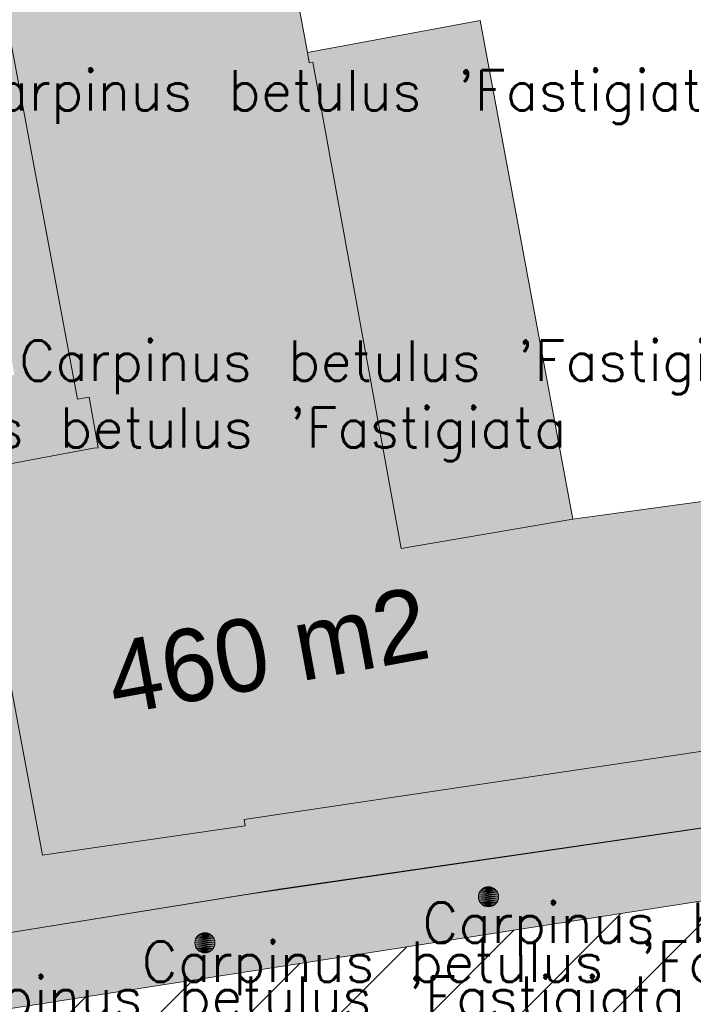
# Model space of a CAD drawing. Header units: metres. Extents: x 102852 to 106916, y 385458 to 392749.
# Tile 50 of 68: x 104622 to 104638, y 386327 to 386352. Entities that reach past the tile are written whole.
import ezdxf
from ezdxf.enums import TextEntityAlignment as Align

# ---------------------------------------------------------------- set-up
doc = ezdxf.new("R2010")
doc.units = ezdxf.units.M
for name, color, linetype, lineweight in [('0-BEBOUWING', 7, 'Continuous', 30), ('0-GRAS OM SPORTVELDEN', 2, 'Continuous', 30), ('0-HAAG', 82, 'Continuous', 30), ('0-VERHARDING', 5, 'Continuous', 30), ('B-WE-GR-STRUIK-G', 90, 'Continuous', 13), ('B-WE-IE-GEBOUW-G', 10, 'Continuous', 0), ('B-WE-VH-KANTVERHARDING-G', 60, 'Continuous', 13), ('Bomen', 84, 'Continuous', 0), ('Boomsoort', 10, 'Continuous', 0)]:
    doc.layers.add(name, color=color, linetype=linetype, lineweight=lineweight)
doc.styles.add('ISO 1 1000 T2 5 0', font='font_iso.shx', dxfattribs={"height": 2.5})
doc.styles.add('Style-txt', font='txt.shx')

# ---------------------------------------------------------------- blocks, each defined once
blk = doc.blocks.new('MPOLYGON_663')
at = {"layer": 'Bomen', "flags": 128}
for points in [[(104626.114, 386328.741), (104626.091, 386328.698), (104626.553, 386328.698)], [(104626.146, 386328.779), (104626.114, 386328.741), (104626.53, 386328.741)], [(104626.114, 386328.741), (104626.53, 386328.741), (104626.553, 386328.698)], [(104626.183, 386328.81), (104626.146, 386328.779), (104626.499, 386328.779)], [(104626.146, 386328.779), (104626.499, 386328.779), (104626.53, 386328.741)], [(104626.227, 386328.833), (104626.183, 386328.81), (104626.461, 386328.81)], [(104626.183, 386328.81), (104626.461, 386328.81), (104626.499, 386328.779)], [(104626.274, 386328.848), (104626.227, 386328.833), (104626.418, 386328.833)], [(104626.227, 386328.833), (104626.418, 386328.833), (104626.461, 386328.81)], [(104626.322, 386328.852), (104626.274, 386328.848), (104626.371, 386328.848)], [(104626.274, 386328.848), (104626.371, 386328.848), (104626.418, 386328.833)], [(104626.077, 386328.651), (104626.072, 386328.602), (104626.572, 386328.602)], [(104626.072, 386328.602), (104626.077, 386328.554), (104626.567, 386328.554)], [(104626.072, 386328.602), (104626.572, 386328.602), (104626.567, 386328.554)], [(104626.091, 386328.698), (104626.077, 386328.651), (104626.567, 386328.651)], [(104626.077, 386328.651), (104626.567, 386328.651), (104626.572, 386328.602)], [(104626.077, 386328.554), (104626.091, 386328.507), (104626.553, 386328.507)], [(104626.077, 386328.554), (104626.567, 386328.554), (104626.553, 386328.507)], [(104626.091, 386328.698), (104626.553, 386328.698), (104626.567, 386328.651)], [(104626.091, 386328.507), (104626.114, 386328.463), (104626.53, 386328.463)], [(104626.091, 386328.507), (104626.553, 386328.507), (104626.53, 386328.463)], [(104626.114, 386328.463), (104626.146, 386328.426), (104626.499, 386328.426)], [(104626.114, 386328.463), (104626.53, 386328.463), (104626.499, 386328.426)], [(104626.146, 386328.426), (104626.183, 386328.394), (104626.461, 386328.394)], [(104626.146, 386328.426), (104626.499, 386328.426), (104626.461, 386328.394)], [(104626.183, 386328.394), (104626.227, 386328.371), (104626.418, 386328.371)], [(104626.183, 386328.394), (104626.461, 386328.394), (104626.418, 386328.371)], [(104626.227, 386328.371), (104626.274, 386328.357), (104626.371, 386328.357)], [(104626.227, 386328.371), (104626.418, 386328.371), (104626.371, 386328.357)], [(104626.274, 386328.357), (104626.371, 386328.357), (104626.322, 386328.352)]]:
    blk.add_lwpolyline(points, close=True, dxfattribs=at)
at = {"layer": 'Bomen', "color": 74, "true_color": 0x55aa00, "flags": 128}
for points in [[(104626.091, 386328.698), (104626.114, 386328.741)], [(104626.114, 386328.741), (104626.146, 386328.779)], [(104626.146, 386328.779), (104626.183, 386328.81)], [(104626.183, 386328.81), (104626.227, 386328.833)], [(104626.227, 386328.833), (104626.274, 386328.848)], [(104626.274, 386328.848), (104626.322, 386328.852)], [(104626.322, 386328.852), (104626.371, 386328.848)], [(104626.371, 386328.848), (104626.418, 386328.833)], [(104626.418, 386328.833), (104626.461, 386328.81)], [(104626.461, 386328.81), (104626.499, 386328.779)], [(104626.499, 386328.779), (104626.53, 386328.741)], [(104626.53, 386328.741), (104626.553, 386328.698)], [(104626.072, 386328.602), (104626.077, 386328.651)], [(104626.077, 386328.554), (104626.072, 386328.602)], [(104626.077, 386328.651), (104626.091, 386328.698)], [(104626.091, 386328.507), (104626.077, 386328.554)], [(104626.114, 386328.463), (104626.091, 386328.507)], [(104626.553, 386328.507), (104626.53, 386328.463)], [(104626.553, 386328.698), (104626.567, 386328.651)], [(104626.567, 386328.554), (104626.553, 386328.507)], [(104626.567, 386328.651), (104626.572, 386328.602)], [(104626.572, 386328.602), (104626.567, 386328.554)], [(104626.146, 386328.426), (104626.114, 386328.463)], [(104626.183, 386328.394), (104626.146, 386328.426)], [(104626.227, 386328.371), (104626.183, 386328.394)], [(104626.274, 386328.357), (104626.227, 386328.371)], [(104626.322, 386328.352), (104626.274, 386328.357)], [(104626.371, 386328.357), (104626.322, 386328.352)], [(104626.418, 386328.371), (104626.371, 386328.357)], [(104626.461, 386328.394), (104626.418, 386328.371)], [(104626.499, 386328.426), (104626.461, 386328.394)], [(104626.53, 386328.463), (104626.499, 386328.426)]]:
    blk.add_lwpolyline(points, dxfattribs=at)
at = {"layer": 'Bomen'}
for points in [[(104626.114, 386328.741), (104626.091, 386328.698), (104626.553, 386328.698)], [(104626.146, 386328.779), (104626.114, 386328.741), (104626.53, 386328.741)], [(104626.114, 386328.741), (104626.53, 386328.741), (104626.553, 386328.698)], [(104626.183, 386328.81), (104626.146, 386328.779), (104626.499, 386328.779)], [(104626.146, 386328.779), (104626.499, 386328.779), (104626.53, 386328.741)], [(104626.227, 386328.833), (104626.183, 386328.81), (104626.461, 386328.81)], [(104626.183, 386328.81), (104626.461, 386328.81), (104626.499, 386328.779)], [(104626.274, 386328.848), (104626.227, 386328.833), (104626.418, 386328.833)], [(104626.227, 386328.833), (104626.418, 386328.833), (104626.461, 386328.81)], [(104626.322, 386328.852), (104626.274, 386328.848), (104626.371, 386328.848)], [(104626.274, 386328.848), (104626.371, 386328.848), (104626.418, 386328.833)], [(104626.077, 386328.651), (104626.072, 386328.602), (104626.572, 386328.602)], [(104626.091, 386328.698), (104626.077, 386328.651), (104626.567, 386328.651)], [(104626.077, 386328.651), (104626.567, 386328.651), (104626.572, 386328.602)], [(104626.091, 386328.698), (104626.553, 386328.698), (104626.567, 386328.651)]]:
    blk.add_solid(points, dxfattribs=at)
at = {"layer": 'Bomen', "extrusion": (0, 0, -1)}
for points in [[(-104626.072, 386328.602), (-104626.077, 386328.554), (-104626.567, 386328.554)], [(-104626.072, 386328.602), (-104626.572, 386328.602), (-104626.567, 386328.554)], [(-104626.077, 386328.554), (-104626.091, 386328.507), (-104626.553, 386328.507)], [(-104626.077, 386328.554), (-104626.567, 386328.554), (-104626.553, 386328.507)], [(-104626.091, 386328.507), (-104626.114, 386328.463), (-104626.53, 386328.463)], [(-104626.091, 386328.507), (-104626.553, 386328.507), (-104626.53, 386328.463)], [(-104626.114, 386328.463), (-104626.146, 386328.426), (-104626.499, 386328.426)], [(-104626.114, 386328.463), (-104626.53, 386328.463), (-104626.499, 386328.426)], [(-104626.146, 386328.426), (-104626.183, 386328.394), (-104626.461, 386328.394)], [(-104626.146, 386328.426), (-104626.499, 386328.426), (-104626.461, 386328.394)], [(-104626.183, 386328.394), (-104626.227, 386328.371), (-104626.418, 386328.371)], [(-104626.183, 386328.394), (-104626.461, 386328.394), (-104626.418, 386328.371)], [(-104626.227, 386328.371), (-104626.274, 386328.357), (-104626.371, 386328.357)], [(-104626.227, 386328.371), (-104626.418, 386328.371), (-104626.371, 386328.357)], [(-104626.274, 386328.357), (-104626.371, 386328.357), (-104626.322, 386328.352)]]:
    blk.add_solid(points, dxfattribs=at)
blk = doc.blocks.new('MPOLYGON_664')
at = {"layer": 'Bomen', "flags": 128}
for points in [[(104633.228, 386329.954), (104633.19, 386329.923), (104633.543, 386329.923)], [(104633.271, 386329.977), (104633.228, 386329.954), (104633.505, 386329.954)], [(104633.228, 386329.954), (104633.505, 386329.954), (104633.543, 386329.923)], [(104633.318, 386329.991), (104633.271, 386329.977), (104633.462, 386329.977)], [(104633.271, 386329.977), (104633.462, 386329.977), (104633.505, 386329.954)], [(104633.366, 386329.996), (104633.318, 386329.991), (104633.415, 386329.991)], [(104633.318, 386329.991), (104633.415, 386329.991), (104633.462, 386329.977)], [(104633.121, 386329.795), (104633.116, 386329.746), (104633.616, 386329.746)], [(104633.116, 386329.746), (104633.121, 386329.697), (104633.612, 386329.697)], [(104633.116, 386329.746), (104633.616, 386329.746), (104633.612, 386329.697)], [(104633.135, 386329.842), (104633.121, 386329.795), (104633.612, 386329.795)], [(104633.121, 386329.795), (104633.612, 386329.795), (104633.616, 386329.746)], [(104633.121, 386329.697), (104633.135, 386329.65), (104633.597, 386329.65)], [(104633.121, 386329.697), (104633.612, 386329.697), (104633.597, 386329.65)], [(104633.159, 386329.885), (104633.135, 386329.842), (104633.597, 386329.842)], [(104633.135, 386329.842), (104633.597, 386329.842), (104633.612, 386329.795)], [(104633.19, 386329.923), (104633.159, 386329.885), (104633.574, 386329.885)], [(104633.159, 386329.885), (104633.574, 386329.885), (104633.597, 386329.842)], [(104633.19, 386329.923), (104633.543, 386329.923), (104633.574, 386329.885)], [(104633.135, 386329.65), (104633.159, 386329.607), (104633.574, 386329.607)], [(104633.135, 386329.65), (104633.597, 386329.65), (104633.574, 386329.607)], [(104633.159, 386329.607), (104633.19, 386329.569), (104633.543, 386329.569)], [(104633.159, 386329.607), (104633.574, 386329.607), (104633.543, 386329.569)], [(104633.19, 386329.569), (104633.228, 386329.538), (104633.505, 386329.538)], [(104633.19, 386329.569), (104633.543, 386329.569), (104633.505, 386329.538)], [(104633.228, 386329.538), (104633.271, 386329.515), (104633.462, 386329.515)], [(104633.228, 386329.538), (104633.505, 386329.538), (104633.462, 386329.515)], [(104633.271, 386329.515), (104633.318, 386329.501), (104633.415, 386329.501)], [(104633.271, 386329.515), (104633.462, 386329.515), (104633.415, 386329.501)], [(104633.318, 386329.501), (104633.415, 386329.501), (104633.366, 386329.496)]]:
    blk.add_lwpolyline(points, close=True, dxfattribs=at)
at = {"layer": 'Bomen', "color": 74, "true_color": 0x55aa00, "flags": 128}
for points in [[(104633.19, 386329.923), (104633.228, 386329.954)], [(104633.228, 386329.954), (104633.271, 386329.977)], [(104633.271, 386329.977), (104633.318, 386329.991)], [(104633.318, 386329.991), (104633.366, 386329.996)], [(104633.366, 386329.996), (104633.415, 386329.991)], [(104633.415, 386329.991), (104633.462, 386329.977)], [(104633.462, 386329.977), (104633.505, 386329.954)], [(104633.505, 386329.954), (104633.543, 386329.923)], [(104633.116, 386329.746), (104633.121, 386329.795)], [(104633.121, 386329.697), (104633.116, 386329.746)], [(104633.121, 386329.795), (104633.135, 386329.842)], [(104633.135, 386329.65), (104633.121, 386329.697)], [(104633.135, 386329.842), (104633.159, 386329.885)], [(104633.159, 386329.885), (104633.19, 386329.923)], [(104633.543, 386329.923), (104633.574, 386329.885)], [(104633.574, 386329.885), (104633.597, 386329.842)], [(104633.597, 386329.842), (104633.612, 386329.795)], [(104633.612, 386329.697), (104633.597, 386329.65)], [(104633.612, 386329.795), (104633.616, 386329.746)], [(104633.616, 386329.746), (104633.612, 386329.697)], [(104633.159, 386329.607), (104633.135, 386329.65)], [(104633.19, 386329.569), (104633.159, 386329.607)], [(104633.228, 386329.538), (104633.19, 386329.569)], [(104633.271, 386329.515), (104633.228, 386329.538)], [(104633.318, 386329.501), (104633.271, 386329.515)], [(104633.366, 386329.496), (104633.318, 386329.501)], [(104633.415, 386329.501), (104633.366, 386329.496)], [(104633.462, 386329.515), (104633.415, 386329.501)], [(104633.505, 386329.538), (104633.462, 386329.515)], [(104633.543, 386329.569), (104633.505, 386329.538)], [(104633.574, 386329.607), (104633.543, 386329.569)], [(104633.597, 386329.65), (104633.574, 386329.607)]]:
    blk.add_lwpolyline(points, dxfattribs=at)
at = {"layer": 'Bomen'}
for points in [[(104633.228, 386329.954), (104633.19, 386329.923), (104633.543, 386329.923)], [(104633.271, 386329.977), (104633.228, 386329.954), (104633.505, 386329.954)], [(104633.228, 386329.954), (104633.505, 386329.954), (104633.543, 386329.923)], [(104633.318, 386329.991), (104633.271, 386329.977), (104633.462, 386329.977)], [(104633.271, 386329.977), (104633.462, 386329.977), (104633.505, 386329.954)], [(104633.366, 386329.996), (104633.318, 386329.991), (104633.415, 386329.991)], [(104633.318, 386329.991), (104633.415, 386329.991), (104633.462, 386329.977)], [(104633.121, 386329.795), (104633.116, 386329.746), (104633.616, 386329.746)], [(104633.135, 386329.842), (104633.121, 386329.795), (104633.612, 386329.795)], [(104633.121, 386329.795), (104633.612, 386329.795), (104633.616, 386329.746)], [(104633.159, 386329.885), (104633.135, 386329.842), (104633.597, 386329.842)], [(104633.135, 386329.842), (104633.597, 386329.842), (104633.612, 386329.795)], [(104633.19, 386329.923), (104633.159, 386329.885), (104633.574, 386329.885)], [(104633.159, 386329.885), (104633.574, 386329.885), (104633.597, 386329.842)], [(104633.19, 386329.923), (104633.543, 386329.923), (104633.574, 386329.885)]]:
    blk.add_solid(points, dxfattribs=at)
at = {"layer": 'Bomen', "extrusion": (0, 0, -1)}
for points in [[(-104633.116, 386329.746), (-104633.121, 386329.697), (-104633.612, 386329.697)], [(-104633.116, 386329.746), (-104633.616, 386329.746), (-104633.612, 386329.697)], [(-104633.121, 386329.697), (-104633.135, 386329.65), (-104633.597, 386329.65)], [(-104633.121, 386329.697), (-104633.612, 386329.697), (-104633.597, 386329.65)], [(-104633.135, 386329.65), (-104633.159, 386329.607), (-104633.574, 386329.607)], [(-104633.135, 386329.65), (-104633.597, 386329.65), (-104633.574, 386329.607)], [(-104633.159, 386329.607), (-104633.19, 386329.569), (-104633.543, 386329.569)], [(-104633.159, 386329.607), (-104633.574, 386329.607), (-104633.543, 386329.569)], [(-104633.19, 386329.569), (-104633.228, 386329.538), (-104633.505, 386329.538)], [(-104633.19, 386329.569), (-104633.543, 386329.569), (-104633.505, 386329.538)], [(-104633.228, 386329.538), (-104633.271, 386329.515), (-104633.462, 386329.515)], [(-104633.228, 386329.538), (-104633.505, 386329.538), (-104633.462, 386329.515)], [(-104633.271, 386329.515), (-104633.318, 386329.501), (-104633.415, 386329.501)], [(-104633.271, 386329.515), (-104633.462, 386329.515), (-104633.415, 386329.501)], [(-104633.318, 386329.501), (-104633.415, 386329.501), (-104633.366, 386329.496)]]:
    blk.add_solid(points, dxfattribs=at)

msp = doc.modelspace()

# ---------------------------------------------------------------- hatches: boundary and pattern name
at = {"layer": '0-BEBOUWING', "ltscale": 0.2, "true_color": 0x636466}
for points in [[(104626.011, 386366.003), (104625.528, 386368.758), (104625.669, 386369.074), (104618.372, 386367.731), (104623.159, 386342.11), (104623.558, 386340.89), (104620.503, 386340.323), (104622.291, 386330.78), (104627.326, 386331.506), (104627.299, 386331.669), (104646.242, 386334.492), (104646.592, 386334.33), (104645.631, 386340.763), (104645.383, 386340.485), (104635.458, 386339.128), (104631.2, 386338.4), (104629.001, 386350.487), (104628.869, 386350.721)], [(104633.164, 386351.524), (104628.869, 386350.721), (104629.001, 386350.487), (104631.2, 386338.4), (104635.458, 386339.128)]]:
    msp.add_hatch(color=251, dxfattribs=at).paths.add_polyline_path(points)
at = {"layer": '0-GRAS OM SPORTVELDEN', "ltscale": 0.2}
h = msp.add_hatch(dxfattribs=at)
h.set_pattern_fill('ANSI31', color=256, scale=0.1, style=0, pattern_type=2)
h.set_pattern_definition([(45, (0.0001, -2e-20), (-1.122532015, 1.122532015), [])])
h.paths.add_polyline_path([(104619.488, 386300.894), (104617.652, 386300.288), (104617.502, 386300.157), (104619.581, 386289.956), (104621.264, 386290.236), (104621.247, 386290.337)], flags=17)
h.paths.add_polyline_path([(104557.247, 386214.543), (104555.442, 386214.935), (104553.73, 386215.629), (104552.161, 386216.604), (104550.781, 386217.831), (104552.019, 386210.717), (104528.482, 386184.038), (104528.455, 386183.938), (104530.486, 386175.135), (104530.88, 386174.045), (104532.1, 386170.641), (104534.504, 386166.088), (104537.31, 386161.945), (104539.961, 386159.918), (104544.683, 386157.74), (104549.448, 386156.066), (104553.504, 386155.407), (104556.628, 386155.983), (104558.928, 386157.469), (104562.25, 386160.578), (104563.42, 386161.783), (104565.633, 386163.492), (104567.861, 386164.791), (104569.908, 386165.507), (104572.419, 386165.771), (104576.253, 386165.57), (104580.316, 386165.349), (104586.226, 386164.913), (104590.978, 386164.572), (104595.3, 386164.329), (104596.59, 386160.217), (104598.518, 386154.429), (104608.633, 386157.538), (104608.3, 386158.621), (104616.694, 386161.244), (104627.633, 386164.579), (104635.788, 386167.129), (104643.916, 386169.54), (104644.019, 386169.245), (104649.315, 386168.762), (104652.746, 386169.712), (104657.921, 386171.026), (104661.665, 386170.595), (104670.177, 386171.463), (104687.459, 386176.939), (104698.239, 386179.646), (104708.52, 386182.898), (104712.077, 386184.804), (104717.329, 386186.1), (104723.233, 386191.094), (104724.615, 386190.53), (104726.555, 386187.927), (104726.69, 386186.856), (104728.791, 386186.85), (104728.195, 386187.814), (104723.035, 386216.097), (104723.258, 386216.294), (104717.942, 386245.277), (104717.449, 386245.209), (104713.823, 386265.411), (104728.055, 386267.938), (104728.576, 386270.771), (104724.981, 386291.15), (104724.513, 386293.919), (104720.809, 386291.521), (104717.746, 386291.349), (104716.632, 386292.004), (104714.389, 386296.35), (104712.249, 386303.881), (104708.254, 386313.042), (104706.534, 386312.462), (104704.171, 386312.716), (104701.309, 386316.197), (104699.228, 386319.799), (104698.398, 386322.942), (104698.511, 386324.932), (104699.439, 386326.147), (104706.229, 386327.629), (104702.869, 386328.011), (104699.763, 386330.963), (104699.346, 386329.98), (104697.939, 386329.455), (104696.532, 386329.623), (104695.103, 386331.308), (104691.58, 386332.037), (104687.031, 386332.689), (104684.41, 386333.009), (104677.492, 386333.005), (104671.521, 386332.808), (104664.236, 386331.939), (104660.846, 386331.794), (104659.078, 386332.035), (104658.298, 386334.163), (104654.263, 386333.646), (104652.54, 386333.403), (104646.779, 386332.606), (104648.982, 386332.637), (104649.372, 386331.308), (104620.271, 386326.782), (104624.808, 386304.255), (104626.392, 386304.589), (104626.706, 386303.023), (104628.473, 386293.179), (104628.423, 386293.173), (104631.096, 386278.671), (104631.233, 386277.935), (104632.063, 386278.074), (104632.07, 386277.973), (104632.481, 386278.019), (104633.013, 386275.276), (104632.589, 386275.211), (104632.606, 386275.134), (104631.783, 386274.985), (104635.397, 386255.604), (104636.281, 386255.703), (104636.321, 386255.549), (104636.643, 386255.626), (104637.162, 386252.923), (104636.817, 386252.859), (104636.809, 386252.762), (104635.967, 386252.55), (104636.142, 386251.61), (104641.272, 386223.539), (104643.237, 386212.575), (104642.187, 386212.378), (104642.798, 386208.809), (104641.119, 386208.47), (104638.937, 386219.309), (104641.098, 386219.744), (104640.476, 386223.387), (104635.515, 386250.543), (104630.302, 386278.562), (104627.655, 386293.02), (104627.597, 386293.013), (104625.821, 386302.863), (104619.038, 386301.493), (104616.605, 386299.377), (104637.859, 386186.261), (104636.566, 386185.994), (104615.422, 386298.405), (104580.881, 386294.064), (104550.723, 386286.423), (104547.944, 386283.728), (104547.321, 386282.502), (104546.94, 386281.181), (104546.815, 386279.811), (104546.949, 386278.443), (104553.415, 386243.828), (104554.541, 386244.055), (104555.72, 386237.614), (104554.924, 386237.468), (104557.756, 386222.506), (104558.575, 386222.691), (104559.773, 386216.223), (104558.604, 386215.983), (104565.256, 386180.773), (104569.235, 386175.804), (104567.962, 386174.803), (104563.711, 386180.181)])
h.paths.add_polyline_path([(104569.66, 386181.657), (104578.662, 386183.328), (104580.572, 386183.7), (104577.579, 386199.749), (104590.208, 386202.154, -0.491164), (104604.192, 386204.778), (104616.946, 386207.149), (104619.968, 386191.083), (104621.783, 386191.39), (104630.879, 386193.124, -0.467531), (104631.471, 386194.047), (104622.378, 386242.456), (104599.783, 386238.156, -0.04693), (104599.939, 386236.488, -0.910346), (104582.209, 386234.82), (104582.177, 386234.814), (104559.582, 386230.488), (104568.666, 386182.226, -0.430584)], flags=17)
h.paths.add_polyline_path([(104577.78, 386268.386), (104591.732, 386271.027, -0.481268)])
h.paths.add_polyline_path([(104635.317, 386206.146), (104637.213, 386206.497), (104639.157, 386195.983), (104637.291, 386195.607)], flags=17)
h.paths.add_polyline_path([(104637.546, 386194.328), (104639.156, 386194.644), (104640.857, 386186.857), (104639.083, 386186.508)], flags=17)
h.paths.add_polyline_path([(104635.063, 386207.561), (104633.263, 386217.596), (104634.882, 386217.975), (104636.886, 386207.888)], flags=17)
h.paths.add_polyline_path([(104632.997, 386219.085), (104630.948, 386229.833), (104632.53, 386230.217), (104634.715, 386219.413)], flags=17)
h.paths.add_polyline_path([(104641.238, 386207.115), (104643.226, 386207.448), (104644.972, 386197.019), (104643.318, 386196.742)], flags=17)
h.paths.add_polyline_path([(104643.581, 386195.53), (104645.202, 386195.914), (104646.271, 386188.982), (104644.987, 386188.661)], flags=17)
h.paths.add_polyline_path([(104630.679, 386231.275), (104628.426, 386241.654), (104630.355, 386242.073), (104632.224, 386231.61)], flags=17)
h.paths.add_polyline_path([(104638.766, 386220.264), (104636.773, 386231.004), (104638.744, 386231.431), (104640.665, 386220.601)], flags=17)
h.paths.add_polyline_path([(104628.248, 386242.948), (104626.345, 386253.51), (104628.159, 386253.847), (104630.113, 386243.345)], flags=17)
h.paths.add_polyline_path([(104636.646, 386232.079), (104634.612, 386242.696), (104636.432, 386243.045), (104638.472, 386232.43)], flags=17)
h.paths.add_polyline_path([(104648.466, 386208.066), (104687.473, 386215.293), (104692.955, 386185.899), (104653.831, 386178.845)], flags=17)
h.paths.add_polyline_path([(104646.842, 386216.915), (104646.669, 386217.631), (104637.738, 386266.027), (104628.859, 386314.453), (104628.712, 386315.25), (104629.447, 386315.388), (104638.62, 386317.098), (104640.32, 386317.415), (104651.131, 386319.386), (104656.42, 386320.36), (104663.754, 386321.648), (104669.038, 386322.663), (104679.818, 386324.611), (104681.73, 386324.98), (104690.753, 386326.632), (104691.509, 386326.771), (104691.655, 386326.057), (104700.614, 386277.511), (104709.519, 386229.3), (104709.657, 386228.519), (104708.928, 386228.36), (104699.853, 386226.674), (104697.969, 386226.321), (104687.217, 386224.365), (104681.88, 386223.362), (104674.552, 386222.009), (104669.315, 386221.059), (104658.429, 386219.044), (104656.759, 386218.72), (104647.632, 386217.06)], flags=17)
h.paths.add_polyline_path([(104634.345, 386243.837), (104632.355, 386254.667), (104634.12, 386254.991), (104636.121, 386244.243), (104636.135, 386244.17)], flags=17)
h.paths.add_polyline_path([(104626.331, 386254.635), (104624.174, 386265.283), (104625.981, 386265.745), (104628.017, 386254.979)], flags=17)
h.paths.add_polyline_path([(104632.159, 386255.673), (104630.143, 386266.382), (104631.658, 386266.667), (104634.03, 386256.093)], flags=17)
h.paths.add_polyline_path([(104623.867, 386266.414), (104621.916, 386277.016), (104623.622, 386277.33), (104625.67, 386266.763)], flags=17)
h.paths.add_polyline_path([(104668.206, 386237.514, -0.485412), (104682.469, 386240.143)])
h.paths.add_polyline_path([(104629.954, 386267.607), (104628.137, 386277.879), (104629.494, 386278.14), (104631.472, 386267.876)], flags=17)
h.paths.add_polyline_path([(104621.645, 386278.086), (104619.722, 386288.871), (104621.453, 386289.087), (104623.424, 386278.491), (104623.437, 386278.419)], flags=17)
h.paths.add_polyline_path([(104660.293, 386271.815, -1), (104678.213, 386271.815, -0.914044), (104660.437, 386270.215), (104660.36, 386270.201), (104660.437, 386270.215, -0.044914)])
h.paths.add_polyline_path([(104627.842, 386279.112), (104625.592, 386289.991), (104627.419, 386290.418), (104629.231, 386279.353)], flags=17)
h.paths.add_polyline_path([(104625.394, 386291.012), (104623.236, 386302.165), (104625.238, 386302.527), (104627.252, 386291.396), (104627.26, 386291.35)], flags=17)
h.paths.add_polyline_path([(104655.991, 386303.602), (104670.244, 386306.217, -0.498792)])
h.paths.add_polyline_path([(104722.69, 386211.573), (104723.086, 386211.638), (104727.43, 386187.892), (104727.038, 386187.909)], flags=17)
h.paths.add_polyline_path([(104722.318, 386213.813), (104716.662, 386244.718), (104713.027, 386265.248), (104713.426, 386265.372), (104717.108, 386244.842), (104722.769, 386213.936)], flags=17)
h.paths.add_polyline_path([(104613.246, 386291.062, -0.540709), (104612.327, 386291.628), (104603.24, 386289.898), (104601.417, 386289.578), (104604.456, 386273.445), (104591.732, 386271.027, -0.481268), (104577.78, 386268.386), (104565.044, 386265.992), (104562.003, 386282.049), (104560.095, 386281.71), (104551.049, 386279.985, -0.419907), (104550.459, 386279.065), (104559.582, 386230.488), (104582.209, 386234.82, -0.046929), (104582.053, 386236.488, -0.910346), (104599.783, 386238.156), (104599.815, 386238.162), (104622.378, 386242.456)], flags=17)
h.paths.add_polyline_path([(104601.417, 386289.578), (104590.561, 386287.518), (104591.539, 386282.21), (104573.771, 386278.868), (104572.715, 386284.094), (104562.003, 386282.049), (104565.044, 386265.992), (104577.78, 386268.386), (104591.732, 386271.027), (104604.456, 386273.445)])
h.paths.add_polyline_path([(104590.561, 386287.518), (104585.344, 386286.549), (104578.052, 386285.182), (104572.715, 386284.094), (104573.771, 386278.868), (104591.539, 386282.21)])
h.paths.add_polyline_path([(104582.053, 386236.488, 0.046929), (104582.209, 386234.82, 0.910349), (104599.939, 386236.488, 0.04693), (104599.783, 386238.156, 0.910347)], flags=17)
h.paths.add_polyline_path([(104616.946, 386207.149), (104604.192, 386204.778), (104590.208, 386202.154), (104577.579, 386199.749), (104580.572, 386183.7), (104591.345, 386185.689), (104590.311, 386190.997), (104608.139, 386194.309), (104609.158, 386189.023), (104619.968, 386191.083)])
h.paths.add_polyline_path([(104608.139, 386194.309), (104590.311, 386190.997), (104591.345, 386185.689), (104596.617, 386186.678), (104603.91, 386187.998), (104609.158, 386189.023)])
h.paths.add_polyline_path([(104590.208, 386202.154), (104604.192, 386204.778, 0.491164)])
h.paths.add_polyline_path([(104678.213, 386271.815, 0.044914), (104678.069, 386273.415), (104660.437, 386270.215, 0.914032)])
h.paths.add_polyline_path([(104660.293, 386271.815, 0.044914), (104660.437, 386270.215), (104678.069, 386273.415, 0.914032)])
h.paths.add_polyline_path([(104670.244, 386306.217), (104655.991, 386303.602, 0.498792)])
h.paths.add_polyline_path([(104668.206, 386237.514), (104682.469, 386240.143, 0.485412)])
h.paths.add_polyline_path([(104573.864, 386333.332), (104584.207, 386326.323), (104587.037, 386324.081), (104575.446, 386312.728), (104546.85, 386284.901), (104546.076, 386283.641), (104545.53, 386282.267), (104545.228, 386280.819), (104545.178, 386280.819), (104545.178, 386279.341), (104545.383, 386277.877), (104550.751, 386248.556), (104550.739, 386247.813), (104545.319, 386235.152), (104548.264, 386217.845), (104549.399, 386211.516), (104527.935, 386187.074), (104527.063, 386194.071), (104526.574, 386199.783), (104527.01, 386211.525), (104527.882, 386218.276), (104529.665, 386226.88), (104532.672, 386238.831), (104535.734, 386248.903), (104538.17, 386256.427), (104540.006, 386262.848), (104540.44, 386266.318), (104540.605, 386274.672), (104542.075, 386280.64), (104544.403, 386286.002), (104547.111, 386291.108), (104550.364, 386294.7), (104558.507, 386307.287), (104560.024, 386312.014), (104569.567, 386326.774), (104572.69, 386331.525)])
at = {"layer": '0-HAAG', "ltscale": 0.2, "true_color": 0x136734}
msp.add_hatch(color=116, dxfattribs=at).paths.add_polyline_path([(104622.851, 386304.014), (104618.16, 386328.258), (104620.104, 386328.639), (104627.466, 386329.824), (104646.569, 386332.603), (104646.728, 386332.605), (104646.729, 386332.599), (104646.779, 386332.606), (104648.982, 386332.637), (104649.372, 386331.308), (104620.271, 386326.782), (104624.773, 386304.427)])
at = {"layer": '0-VERHARDING', "ltscale": 0.2, "true_color": 0x939598}
h = msp.add_hatch(color=252, dxfattribs=at)
h.paths.add_polyline_path([(104610.49, 386348.351), (104608.589, 386358.092), (104608.495, 386358.736), (104608.497, 386358.736), (104612.148, 386359.187), (104612.335, 386358.257), (104613.925, 386349.954), (104613.937, 386349.893), (104614.098, 386348.982)])
h.paths.add_polyline_path([(104608.497, 386358.736), (104607.48, 386364.031), (104604.438, 386363.41), (104604.203, 386364.286), (104604.052, 386364.967), (104603.879, 386365.978), (104606.985, 386366.636), (104605.566, 386374.036), (104605.431, 386374.626), (104605.337, 386375.045), (104605.279, 386375.241), (104605.184, 386375.423), (104605.058, 386375.584), (104604.904, 386375.718), (104604.727, 386375.821), (104604.534, 386375.889), (104604.331, 386375.92), (104604.204, 386375.92), (104608.57, 386379.057), (104608.531, 386378.945), (104608.506, 386378.84), (104608.488, 386378.736), (104608.486, 386378.57), (104608.511, 386378.406), (104609.118, 386375.291), (104609.209, 386374.687), (104610.491, 386367.902), (104611.06, 386364.658), (104611.931, 386360.272), (104612.148, 386359.187)], flags=17)
h.paths.add_polyline_path([(104614.031, 386359.42), (104613.768, 386360.596), (104611.931, 386360.272), (104611.06, 386364.658), (104610.491, 386367.902), (104627.307, 386370.919), (104627.406, 386369.392), (104625.652, 386369.071), (104618.372, 386367.731), (104618.648, 386366.259), (104617.439, 386366.033), (104617.477, 386365.808), (104617.015, 386365.721), (104618.095, 386359.922)], flags=0)
h.paths.add_polyline_path([(104618.467, 386359.968), (104617.477, 386365.808), (104617.481, 386365.809), (104617.439, 386366.032), (104618.648, 386366.259), (104619.793, 386360.132)], flags=0)
h.paths.add_polyline_path([(104615.892, 386349.295), (104615.7, 386350.294), (104613.925, 386349.954), (104612.335, 386358.257), (104614.196, 386358.679), (104614.031, 386359.42), (104618.095, 386359.922), (104618.439, 386358.073), (104618.779, 386358.131), (104618.467, 386359.968), (104619.793, 386360.132), (104621.63, 386350.298)], flags=0)
h.paths.add_polyline_path([(104616.02, 386344.774), (104615.864, 386345.612), (104614.753, 386345.392), (104614.745, 386345.39), (104614.252, 386347.996), (104614.271, 386347.999), (104614.267, 386348.024), (104616.074, 386348.345), (104615.892, 386349.295), (104621.63, 386350.298), (104622.457, 386345.868), (104621.075, 386345.633), (104620.583, 386348.435), (104620.256, 386348.38), (104620.778, 386345.583)], flags=0)
h.paths.add_polyline_path([(104621.457, 386343.457), (104621.075, 386345.633), (104622.457, 386345.868), (104622.87, 386343.657)], flags=0)
h.paths.add_polyline_path([(104612.077, 386327.138), (104611.18, 386332.102), (104609.42, 386331.775), (104608.877, 386334.773), (104610.601, 386335.075), (104609.778, 386339.668), (104612.086, 386340.107), (104611.709, 386342.076), (104615.276, 386342.581), (104615.615, 386340.777), (104617.774, 386341.055), (104617.619, 386342.018), (104621.588, 386342.715), (104621.457, 386343.457), (104622.87, 386343.657), (104623.159, 386342.11), (104623.449, 386342.162), (104623.675, 386340.905), (104620.503, 386340.323), (104622.291, 386330.78), (104627.326, 386331.506), (104627.299, 386331.669), (104646.242, 386334.492), (104646.268, 386334.289), (104646.372, 386334.301), (104646.569, 386332.603), (104628.171, 386329.937), (104620.104, 386328.639), (104617.695, 386328.167), (104614.912, 386327.634)], flags=0)
h.paths.add_polyline_path([(104611.709, 386342.076), (104611.344, 386343.979), (104614.898, 386344.583), (104615.078, 386343.631), (104615.276, 386342.581)], flags=0)
h.paths.add_polyline_path([(104611.344, 386343.979), (104611.087, 386345.322), (104610.895, 386346.273), (104610.49, 386348.351), (104614.098, 386348.982), (104614.267, 386348.024), (104614.247, 386348.021), (104614.252, 386347.996), (104614.745, 386345.39), (104614.898, 386344.583)], flags=0)
h.paths.add_polyline_path([(104610.895, 386346.273), (104610.533, 386347.174), (104610.013, 386347.993), (104609.353, 386348.705), (104608.574, 386349.284), (104608.375, 386349.382), (104607.703, 386349.711), (104606.769, 386349.973), (104605.802, 386350.061), (104601.354, 386349.282), (104601.523, 386348.297), (104600.332, 386348.076), (104600.151, 386349.053), (104593.622, 386347.842), (104593.802, 386346.868), (104592.576, 386346.641), (104592.399, 386347.598), (104588.518, 386346.892), (104588.515, 386346.978), (104591.748, 386351.522), (104591.974, 386351.548), (104591.161, 386356.108), (104595.943, 386361.937), (104601.202, 386368.247), (104601.648, 386368.294), (104604.225, 386353.957), (104605.3, 386354.172), (104605.986, 386354.323), (104606.633, 386354.599), (104607.216, 386354.99), (104607.717, 386355.484), (104608.116, 386356.062), (104608.4, 386356.705), (104608.56, 386357.389), (104608.589, 386358.092), (104610.49, 386348.351)], flags=0)
h.paths.add_polyline_path([(104615.078, 386343.631), (104615.07, 386343.692), (104616.181, 386343.912), (104616.02, 386344.774), (104620.778, 386345.583), (104620.948, 386344.672)], flags=0)

# ---------------------------------------------------------------- linework, layer by layer
at = {"layer": 'B-WE-GR-STRUIK-G', "flags": 128}
msp.add_lwpolyline([(104627.466, 386329.824), (104620.104, 386328.639), (104618.16, 386328.258), (104622.853, 386304.006), (104622.868, 386304.018), (104624.773, 386304.427), (104620.271, 386326.782), (104649.372, 386331.308), (104648.982, 386332.637), (104646.569, 386332.603)], close=True, dxfattribs=at)
at = {"layer": 'B-WE-IE-GEBOUW-G', "flags": 128}
for points in [[(104625.65, 386369.081), (104625.695, 386368.817), (104625.528, 386368.758), (104626.011, 386366.003), (104628.869, 386350.721), (104633.164, 386351.524), (104635.458, 386339.128), (104645.383, 386340.485), (104645.347, 386340.72), (104645.631, 386340.763), (104646.592, 386334.33), (104646.267, 386334.289), (104646.242, 386334.492), (104627.299, 386331.669), (104627.326, 386331.506), (104622.291, 386330.78), (104620.503, 386340.323), (104623.558, 386340.89), (104623.675, 386340.905), (104623.449, 386342.164), (104623.159, 386342.11), (104618.372, 386367.731), (104625.669, 386369.074)], [(104628.869, 386350.721), (104628.916, 386350.467), (104629.001, 386350.487), (104631.2, 386338.4), (104635.458, 386339.128)]]:
    msp.add_lwpolyline(points, dxfattribs=at)
at = {"layer": 'B-WE-VH-KANTVERHARDING-G', "flags": 128}
msp.add_lwpolyline([(104646.372, 386334.302), (104646.569, 386332.603), (104628.171, 386329.937), (104620.104, 386328.639), (104617.695, 386328.167), (104622.228, 386303.712), (104626.392, 386304.589)], dxfattribs=at)

# ---------------------------------------------------------------- block references
at = {"layer": 'Bomen', "rotation": 360}
for name in ['MPOLYGON_664', 'MPOLYGON_663']:
    msp.add_blockref(name, (0, 0, 0.134), dxfattribs=at)

# ---------------------------------------------------------------- texts
at = {"insert": (104623.77, 386336.025), "char_height": 1.8, "width": 34.45304, "attachment_point": 1, "rotation": 10.3704, "style": 'ISO 1 1000 T2 5 0'}
msp.add_mtext('460 m2', dxfattribs=at)
at = {"layer": 'Boomsoort', "color": 7, "style": 'Style-txt'}
for p in [(104639.495, 386349.285, 0.134), (104640.976, 386342.57, 0.134), (104635.308, 386340.906, 0.134), (104650.989, 386328.602, 0.134), (104644.019, 386327.632, 0.134), (104638.256, 386326.762, 0.134)]:
    msp.add_text("Carpinus betulus 'Fastigiata", height=1, dxfattribs=at).set_placement(p, align=Align.RIGHT)

doc.saveas('drawing.dxf')
